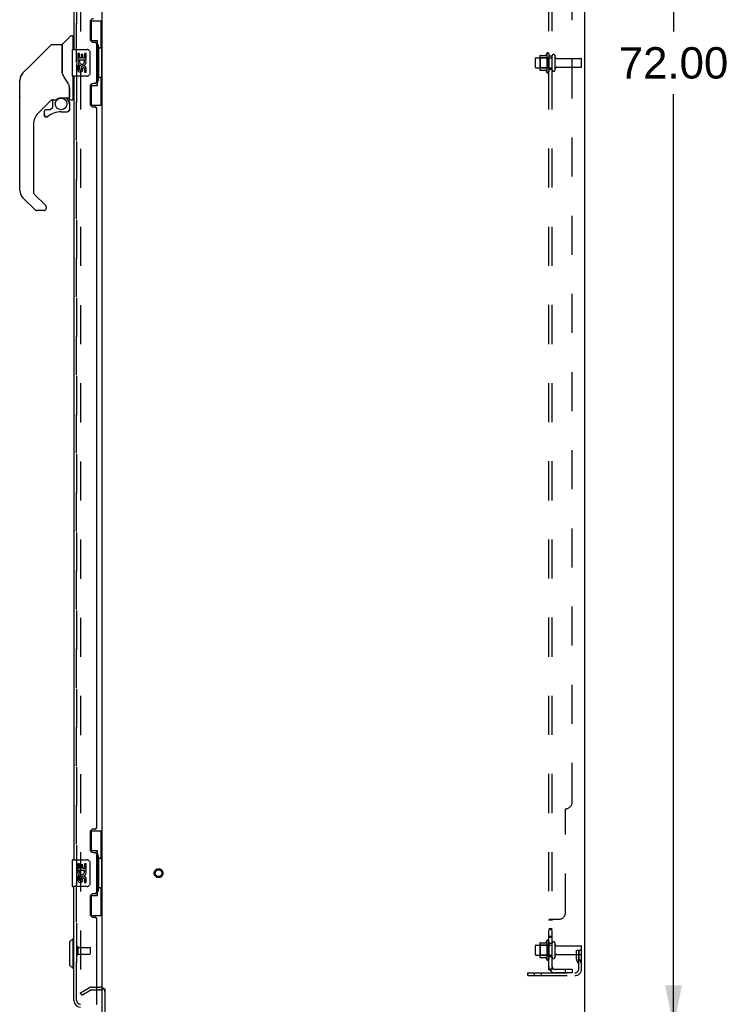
# Model space of a CAD drawing. Header units: inches. Extents: x 0 to 265, y 0 to 172.
# Tile 35 of 39: x 137 to 164, y 57 to 94. Entities that reach past the tile are written whole.
import ezdxf

# ---------------------------------------------------------------- set-up
doc = ezdxf.new("R2010")
doc.units = ezdxf.units.IN
doc.header["$LTSCALE"] = 14.592486
doc.header["$MEASUREMENT"] = 0
doc.linetypes.add('HIDDEN', pattern=[0.2, 0.1, -0.1])
doc.layers.get('0').update_dxf_attribs({"linetype": 'CONTINUOUS'})
for name, color, linetype in [('DEFAULT_2', 8, 'HIDDEN'), ('DIMENSIONS', 7, 'CONTINUOUS'), ('LEFTHAND_DOOR_ASSEMBLY', 7, 'CONTINUOUS'), ('RIGHTHAND_DOOR_ASSEMBLY', 7, 'CONTINUOUS'), ('SUBPANEL', 7, 'CONTINUOUS')]:
    doc.layers.add(name, color=color, linetype=linetype)
doc.styles.get("Standard").update_dxf_attribs({"font": 'arial.ttf'})
doc.dimstyles.new('DIMSTYLE_1', dxfattribs={"dimtxt": 1.17052, "dimasz": 1.560694, "dimexe": 0.09, "dimexo": 0.07, "dimgap": 0.0375, "dimtad": 0, "dimtih": 1, "dimtoh": 1, "dimzin": 4, "dimdsep": 46, "dimtxsty": 'Standard', "dimblk": '_FILLED', "dimblk1": '_FILLED', "dimblk2": '_FILLED', "dimcen": 0.09, "dimadec": 3, "dimazin": 1, "dimtfac": 1, "dimtdec": 3, "dimtofl": 0, "dimtmove": 0, "dimatfit": 3, "dimldrblk": '_FILLED', "dimfxl": 0, "dimtolj": 1, "dimtzin": 4, "dimarcsym": 0})

# ---------------------------------------------------------------- blocks, each defined once
blk = doc.blocks.new('_FILLED')
at = {"color": 0, "linetype": 'ByBlock'}
blk.add_solid([(0, 0), (-1, 0.2), (-1, -0.2)], dxfattribs=at)
blk = doc.blocks.new('*D8')
at = {"layer": 'DIMENSIONS', "color": 2, "linetype": 'Continuous'}
for p, q in [((159.224, 128.43), (162.978, 128.43)), ((161.573, 128.43), (161.573, 93.601)), ((161.573, 56.43), (161.573, 91.26)), ((159.224, 56.43), (162.978, 56.43))]:
    blk.add_line(p, q, dxfattribs=at)
at = {"layer": 'DIMENSIONS', "color": 2, "linetype": 'Continuous', "xscale": 1.5606936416, "yscale": 1.5606936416, "zscale": 1.5606936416}
for p, rotation in [((161.573, 128.43), 90), ((161.573, 56.43), 270)]:
    blk.add_blockref('_FILLED', p, dxfattribs=dict(at, rotation=rotation))
at = {"layer": 'DIMENSIONS', "color": 2, "linetype": 'Continuous', "insert": (161.573, 93.015), "char_height": 1.1705, "width": 4.09029, "attachment_point": 2, "line_spacing_factor": 0.9}
blk.add_mtext('72.00', dxfattribs=at)

msp = doc.modelspace()

# ---------------------------------------------------------------- linework, layer by layer
at = {"color": 3, "linetype": 'Continuous'}
for p, q in [((158.244, 128.326), (158.244, 56.534)), ((140.244, 57.878), (140.244, 126.982)), ((140.348, 56.624), (140.348, 57.848))]:
    msp.add_line(p, q, dxfattribs=at)
at = {"color": 7, "linetype": 'Continuous'}
for p, q in [((140.04, 57.826), (140.159, 57.826)), ((140.244, 56.619), (140.244, 57.878)), ((140.348, 57.847), (140.244, 57.847)), ((140.316, 57.847), (140.316, 57.878))]:
    msp.add_line(p, q, dxfattribs=at)
msp.add_arc((140.159, 57.741), 0.085, 0, 90, dxfattribs=at)
at = {"layer": 'DEFAULT_2', "color": 8, "linetype": 'HIDDEN'}
for p, q in [((139.431, 127.165), (139.431, 57.696)), ((156.579, 92.686), (156.579, 92.175)), ((156.599, 92.614), (156.579, 92.634)), ((156.589, 92.708), (156.817, 92.708)), ((156.845, 92.786), (156.845, 92.074)), ((156.895, 92.614), (156.915, 92.634)), ((156.915, 92.764), (156.915, 92.096)), ((157.04, 92.173), (157.04, 92.688)), ((157.15, 92.173), (157.15, 92.688)), ((156.415, 92.273), (156.415, 92.588)), ((156.445, 92.618), (157.04, 92.618)), ((156.895, 92.614), (156.599, 92.614)), ((156.599, 92.614), (156.599, 92.247)), ((156.895, 92.614), (156.895, 92.247)), ((157.212, 92.595), (158.11, 92.595)), ((157.212, 92.265), (158.11, 92.265)), ((158.14, 92.295), (158.14, 92.565)), ((156.445, 92.243), (157.04, 92.243)), ((156.599, 92.247), (156.579, 92.227)), ((156.589, 92.153), (156.817, 92.153)), ((156.895, 92.247), (156.599, 92.247)), ((156.895, 92.247), (156.915, 92.227)), ((156.579, 59.561), (156.579, 59.05)), ((156.589, 59.583), (156.817, 59.583)), ((156.845, 59.661), (156.845, 58.949)), ((156.915, 59.639), (156.915, 58.971)), ((157.04, 59.048), (157.04, 59.563)), ((157.15, 59.048), (157.15, 59.563)), ((156.415, 59.148), (156.415, 59.463)), ((156.445, 59.493), (157.04, 59.493)), ((156.599, 59.489), (156.579, 59.509)), ((156.895, 59.489), (156.599, 59.489)), ((156.599, 59.489), (156.599, 59.122)), ((156.895, 59.489), (156.915, 59.509)), ((156.895, 59.489), (156.895, 59.122)), ((157.212, 59.47), (158.11, 59.47)), ((157.946, 59.305), (158.036, 59.305)), ((157.946, 58.965), (157.946, 59.305)), ((158.036, 59.305), (158.14, 59.305)), ((158.036, 58.604), (158.036, 59.305)), ((158.05, 58.965), (158.05, 59.305)), ((158.14, 59.305), (158.1, 59.305)), ((158.14, 58.604), (158.14, 59.44)), ((156.445, 59.118), (157.04, 59.118)), ((156.599, 59.122), (156.579, 59.102)), ((156.589, 59.028), (156.817, 59.028)), ((156.895, 59.122), (156.599, 59.122)), ((156.895, 59.122), (156.915, 59.102)), ((157.212, 59.14), (158.11, 59.14)), ((158.05, 59.13), (157.946, 59.13)), ((157.967, 58.898), (158.016, 58.83)), ((158.052, 58.959), (158.1, 58.891)), ((156.14, 58.461), (157.893, 58.461)), ((156.14, 58.357), (156.14, 58.461)), ((156.387, 58.357), (156.387, 58.461)), ((156.643, 58.357), (156.643, 58.461)), ((156.14, 58.357), (157.893, 58.357)), ((139.431, 57.716), (139.771, 57.912)), ((139.483, 57.626), (139.431, 57.716)), ((139.483, 57.626), (139.823, 57.822)), ((139.839, 57.93), (140.159, 57.93)), ((139.839, 57.826), (140.04, 57.826))]:
    msp.add_line(p, q, dxfattribs=at)
for points in [[(139.431, 57.696), (139.431, 57.695), (139.431, 57.694), (139.431, 57.694), (139.431, 57.693), (139.431, 57.692), (139.432, 57.691), (139.432, 57.691), (139.432, 57.69), (139.432, 57.689), (139.432, 57.688), (139.433, 57.688), (139.433, 57.687), (139.433, 57.686), (139.434, 57.686), (139.434, 57.685), (139.434, 57.684)], [(139.448, 57.676), (139.448, 57.676), (139.447, 57.676), (139.447, 57.676), (139.446, 57.676), (139.445, 57.676), (139.445, 57.676), (139.444, 57.676), (139.444, 57.677), (139.443, 57.677), (139.442, 57.677), (139.442, 57.677), (139.441, 57.678), (139.441, 57.678), (139.44, 57.678), (139.439, 57.679), (139.439, 57.679), (139.438, 57.68), (139.438, 57.68), (139.437, 57.681), (139.437, 57.681), (139.436, 57.682), (139.436, 57.682), (139.435, 57.683), (139.435, 57.683), (139.435, 57.684), (139.434, 57.684)], [(139.456, 57.678), (139.456, 57.678), (139.455, 57.677), (139.454, 57.677), (139.454, 57.677), (139.453, 57.677), (139.453, 57.676), (139.452, 57.676), (139.451, 57.676), (139.451, 57.676), (139.45, 57.676), (139.449, 57.676), (139.449, 57.676), (139.448, 57.676)]]:
    msp.add_lwpolyline(points, dxfattribs=at)
for radius in [0.164, 0.124]:
    msp.add_circle((142.348, 62.18), radius, dxfattribs=at)
for centre, radius, start, end in [((156.589, 92.698), 0.01, 90, 174.8062), ((156.72, 92.686), 0.141, 174.7919, 180), ((156.798, 92.718), 0.01, 270, 336.0321), ((157.445, 92.43), 0.698, 149.3369, 156.0321), ((156.876, 92.764), 0.0384, 0, 145.5503), ((157.095, 92.688), 0.055, 360, 180), ((157.212, 92.658), 0.0625, 180, 270), ((156.445, 92.588), 0.03, 90, 180), ((156.445, 92.273), 0.03, 180, 270), ((157.212, 92.203), 0.0625, 90, 180), ((158.11, 92.565), 0.03, 360, 90), ((158.11, 92.295), 0.03, 270, 0), ((156.72, 92.175), 0.141, 180, 185.2081), ((156.589, 92.163), 0.01, 185.1938, 270), ((156.798, 92.143), 0.01, 23.9679, 90), ((157.445, 92.43), 0.698, 203.9679, 210.6631), ((156.876, 92.096), 0.0384, 214.4497, 360), ((157.095, 92.173), 0.055, 180, 0), ((156.589, 59.573), 0.01, 90, 174.8062), ((156.72, 59.561), 0.141, 174.7919, 180), ((156.798, 59.593), 0.01, 270, 336.0321), ((157.445, 59.305), 0.698, 149.3369, 156.0321), ((156.876, 59.639), 0.0384, 0, 145.5503), ((157.095, 59.563), 0.055, 360, 180), ((156.445, 59.463), 0.03, 90, 180), ((157.212, 59.533), 0.0625, 180, 270), ((158.11, 59.44), 0.03, 360, 90), ((156.445, 59.148), 0.03, 180, 270), ((156.72, 59.05), 0.141, 180, 185.2081), ((156.589, 59.038), 0.01, 185.1938, 270), ((156.798, 59.018), 0.01, 23.9679, 90), ((157.445, 59.305), 0.698, 203.9679, 210.6631), ((156.876, 58.971), 0.0384, 214.4497, 360), ((157.095, 59.048), 0.055, 180, 0), ((157.212, 59.078), 0.0625, 90, 180), ((158.06, 58.965), 0.114, 180, 215.7539), ((157.932, 58.769), 0.104, 0, 35.7539), ((158.06, 58.965), 0.01, 180, 215.7539), ((157.932, 58.769), 0.208, 0, 35.7539), ((158.11, 59.17), 0.03, 270, 0), ((157.893, 58.604), 0.246, 270, 360), ((157.893, 58.604), 0.142, 270, 360), ((139.839, 57.793), 0.137, 90, 120), ((139.839, 57.793), 0.033, 90, 120), ((140.159, 57.741), 0.189, 0, 90)]:
    msp.add_arc(centre, radius, start, end, dxfattribs=at)
at = {"layer": 'LEFTHAND_DOOR_ASSEMBLY', "color": 8, "linetype": 'HIDDEN'}
msp.add_line((139.29, 57.427), (139.29, 127.434), dxfattribs=at)
msp.add_arc((139.432, 57.427), 0.142, 180, 270, dxfattribs=at)
at = {"layer": 'RIGHTHAND_DOOR_ASSEMBLY', "color": 8, "linetype": 'HIDDEN'}
for p, q in [((139.29, 127.434), (139.29, 57.427)), ((139.333, 59.426), (139.333, 59.142)), ((139.333, 59.408), (139.78, 59.408)), ((139.79, 59.398), (139.79, 59.17)), ((139.333, 59.16), (139.78, 59.16))]:
    msp.add_line(p, q, dxfattribs=at)
at = {"layer": 'RIGHTHAND_DOOR_ASSEMBLY', "color": 3, "linetype": 'Continuous'}
for p, q in [((139.186, 122.18), (139.186, 92.93)), ((139.79, 93.948), (139.79, 93.328)), ((139.92, 93.198), (139.98, 93.198)), ((140.04, 91.723), (140.04, 93.138)), ((139.186, 91.93), (139.186, 62.68)), ((139.79, 91.533), (139.79, 90.913)), ((139.98, 91.663), (139.92, 91.663)), ((139.92, 90.783), (139.98, 90.783)), ((140.04, 63.888), (140.04, 90.723)), ((139.79, 63.698), (139.79, 63.078)), ((139.98, 63.828), (139.92, 63.828)), ((139.92, 62.948), (139.98, 62.948)), ((140.04, 61.473), (140.04, 62.888)), ((139.186, 57.427), (139.186, 61.68)), ((139.98, 61.413), (139.92, 61.413)), ((139.79, 61.283), (139.79, 60.663)), ((139.92, 60.533), (139.98, 60.533)), ((140.04, 57.304), (140.04, 60.473))]:
    msp.add_line(p, q, dxfattribs=at)
at = {"layer": 'RIGHTHAND_DOOR_ASSEMBLY', "color": 7, "linetype": 'Continuous'}
for p, q in [((139.803, 94.005), (140.244, 94.005)), ((139.84, 93.225), (139.84, 94.005)), ((140.205, 92.98), (140.205, 94.005)), ((138.761, 93.128), (139.056, 93.423)), ((139.138, 93.434), (139.084, 93.434)), ((139.146, 93.426), (139.146, 92.93)), ((139.146, 93.375), (139.186, 93.375)), ((137.591, 92.359), (138.328, 93.096)), ((138.384, 93.119), (138.737, 93.119)), ((138.745, 93.111), (138.745, 92.067)), ((138.753, 92.055), (138.753, 93.107)), ((139.84, 93.27), (140.067, 93.27)), ((140.067, 91.59), (140.067, 93.27)), ((140.104, 93.031), (140.104, 93.01)), ((139.126, 92.915), (139.126, 91.945)), ((139.141, 92.93), (139.681, 92.93)), ((139.329, 92.776), (139.329, 92.546)), ((139.392, 92.776), (139.329, 92.776)), ((139.392, 92.609), (139.392, 92.776)), ((139.454, 92.745), (139.454, 92.609)), ((139.515, 92.745), (139.454, 92.745)), ((139.515, 92.609), (139.515, 92.745)), ((139.58, 92.776), (139.58, 92.609)), ((139.643, 92.776), (139.58, 92.776)), ((139.643, 92.546), (139.643, 92.776)), ((139.781, 92.83), (139.781, 92.03)), ((140.104, 92.98), (140.104, 91.88)), ((140.226, 92.98), (140.104, 92.98)), ((140.226, 91.88), (140.226, 92.98)), ((137.591, 92.359), (137.285, 92.053)), ((137.285, 92.053), (137.55, 92.318)), ((137.591, 92.359), (137.591, 92.359)), ((139.329, 92.546), (139.59, 92.546)), ((139.329, 92.315), (139.329, 92.179)), ((139.392, 92.315), (139.329, 92.315)), ((139.399, 92.51), (139.342, 92.535)), ((139.454, 92.609), (139.392, 92.609)), ((139.392, 92.179), (139.392, 92.315)), ((139.58, 92.609), (139.515, 92.609)), ((139.59, 92.546), (139.563, 92.526)), ((139.625, 92.546), (139.643, 92.546)), ((137.218, 91.964), (137.218, 91.963)), ((138.764, 92.023), (138.745, 92.076)), ((138.793, 91.957), (138.764, 92.023)), ((139.681, 91.93), (139.141, 91.93)), ((139.146, 91.93), (139.146, 91.06)), ((139.454, 92.221), (139.454, 92.179)), ((139.515, 92.158), (139.515, 92.227)), ((139.58, 92.221), (139.58, 92.084)), ((139.58, 92.084), (139.643, 92.084)), ((139.643, 92.084), (139.643, 92.221)), ((137.163, 91.192), (137.163, 91.779)), ((137.17, 87.672), (137.17, 91.775)), ((137.185, 91.883), (137.178, 91.852)), ((139.84, 90.855), (139.84, 91.635)), ((139.84, 91.59), (140.067, 91.59)), ((140.226, 91.88), (140.104, 91.88)), ((140.104, 91.85), (140.104, 91.829)), ((140.205, 90.855), (140.205, 91.88)), ((139.02, 91.499), (139.019, 91.522)), ((139.02, 91.499), (139.02, 91.143)), ((139.028, 91.493), (139.028, 91.501)), ((139.028, 91.092), (139.028, 91.493)), ((138.35, 91.051), (137.855, 90.556)), ((138.394, 91.048), (138.394, 90.765)), ((138.433, 91.052), (138.509, 91.052)), ((138.705, 91.124), (139.001, 91.124)), ((138.901, 91.124), (138.967, 91.058)), ((138.961, 91.053), (138.959, 91.051)), ((139.013, 90.919), (139.022, 90.919)), ((139.024, 90.919), (139.024, 90.682)), ((139.068, 91.052), (139.138, 91.052)), ((139.146, 91.111), (139.186, 91.111)), ((139.803, 90.855), (140.244, 90.855)), ((138.079, 90.603), (138.079, 90.484)), ((138.082, 90.475), (138.081, 90.484)), ((138.09, 90.484), (138.081, 90.484)), ((138.311, 90.682), (138.158, 90.682)), ((138.207, 90.424), (138.2, 90.419)), ((138.391, 90.757), (138.319, 90.685)), ((138.709, 90.603), (138.946, 90.603)), ((139.022, 90.682), (139.013, 90.682)), ((137.682, 90.138), (137.682, 87.587)), ((138.158, 90.407), (138.15, 90.407)), ((138.167, 90.407), (138.158, 90.407)), ((138.176, 90.409), (138.167, 90.407)), ((138.184, 90.411), (138.176, 90.409)), ((138.192, 90.415), (138.184, 90.411)), ((138.2, 90.419), (138.192, 90.415)), ((137.705, 87.531), (138.136, 87.099)), ((137.737, 86.941), (137.285, 87.394)), ((138.075, 86.918), (137.793, 86.918)), ((138.154, 87.057), (138.154, 86.997)), ((139.803, 63.755), (140.244, 63.755)), ((139.84, 62.975), (139.84, 63.755)), ((140.205, 62.73), (140.205, 63.755)), ((139.84, 63.02), (140.067, 63.02)), ((140.067, 61.34), (140.067, 63.02)), ((139.126, 62.665), (139.126, 61.695)), ((139.141, 62.68), (139.681, 62.68)), ((139.392, 62.526), (139.329, 62.526)), ((139.329, 62.526), (139.329, 62.296)), ((139.392, 62.359), (139.392, 62.526)), ((139.515, 62.495), (139.454, 62.495)), ((139.454, 62.495), (139.454, 62.359)), ((139.515, 62.359), (139.515, 62.495)), ((139.643, 62.526), (139.58, 62.526)), ((139.58, 62.526), (139.58, 62.359)), ((139.643, 62.296), (139.643, 62.526)), ((139.781, 62.58), (139.781, 61.78)), ((140.104, 62.781), (140.104, 62.76)), ((140.226, 62.73), (140.104, 62.73)), ((140.104, 62.73), (140.104, 61.63)), ((140.226, 61.63), (140.226, 62.73)), ((139.329, 62.296), (139.59, 62.296)), ((139.399, 62.26), (139.342, 62.285)), ((139.454, 62.359), (139.392, 62.359)), ((139.58, 62.359), (139.515, 62.359)), ((139.59, 62.296), (139.563, 62.276)), ((139.625, 62.296), (139.643, 62.296)), ((139.392, 62.065), (139.329, 62.065)), ((139.329, 62.065), (139.329, 61.929)), ((139.392, 61.929), (139.392, 62.065)), ((139.454, 61.971), (139.454, 61.929)), ((139.515, 61.908), (139.515, 61.977)), ((139.58, 61.971), (139.58, 61.834)), ((139.58, 61.834), (139.643, 61.834)), ((139.643, 61.834), (139.643, 61.971)), ((139.681, 61.68), (139.141, 61.68)), ((139.84, 60.605), (139.84, 61.385)), ((140.226, 61.63), (140.104, 61.63)), ((140.104, 61.6), (140.104, 61.579)), ((140.205, 60.605), (140.205, 61.63)), ((139.84, 61.34), (140.067, 61.34)), ((139.803, 60.605), (140.244, 60.605)), ((139.028, 59.613), (139.146, 59.731)), ((139.028, 59.613), (139.028, 58.747)), ((139.146, 59.731), (139.186, 59.731)), ((139.146, 59.731), (139.146, 58.629)), ((139.028, 58.747), (139.146, 58.629)), ((139.146, 58.629), (139.186, 58.629))]:
    msp.add_line(p, q, dxfattribs=at)
for points in [[(138.328, 93.096), (138.336, 93.103), (138.344, 93.109), (138.353, 93.113), (138.363, 93.116), (138.373, 93.119), (138.384, 93.119)], [(140.031, 93.169), (140.033, 93.173), (140.038, 93.181), (140.043, 93.189), (140.047, 93.196), (140.051, 93.203), (140.055, 93.21), (140.058, 93.216), (140.06, 93.221), (140.062, 93.226), (140.064, 93.231), (140.065, 93.235), (140.066, 93.239), (140.067, 93.243), (140.067, 93.246)], [(139.774, 92.866), (139.776, 92.861), (139.778, 92.855), (139.779, 92.849), (139.78, 92.843), (139.78, 92.837), (139.781, 92.83)], [(137.285, 92.053), (137.264, 92.03), (137.238, 91.997), (137.217, 91.961), (137.199, 91.922), (137.185, 91.883)], [(138.745, 92.236), (138.745, 92.238), (138.745, 92.239), (138.747, 92.24), (138.749, 92.242), (138.751, 92.243), (138.753, 92.243)], [(138.967, 91.669), (138.917, 91.742), (138.868, 91.819), (138.827, 91.89), (138.793, 91.957)], [(139.781, 92.03), (139.78, 92.024), (139.78, 92.018), (139.779, 92.012), (139.778, 92.006), (139.776, 92), (139.774, 91.994)], [(139.019, 91.522), (139.015, 91.557), (139.006, 91.591), (138.993, 91.623), (138.978, 91.652), (138.967, 91.669)], [(140.067, 91.614), (140.067, 91.617), (140.066, 91.621), (140.065, 91.625), (140.064, 91.629), (140.062, 91.634), (140.06, 91.639), (140.058, 91.645), (140.055, 91.651), (140.051, 91.657), (140.047, 91.664), (140.043, 91.671), (140.038, 91.679), (140.033, 91.688), (140.031, 91.691)], [(139.02, 91.454), (139.021, 91.453), (139.022, 91.449), (139.023, 91.445), (139.024, 91.442)], [(139.024, 91.442), (139.025, 91.435), (139.026, 91.429), (139.027, 91.422), (139.028, 91.416), (139.028, 91.409), (139.028, 91.402)], [(138.51, 91.052), (138.514, 91.053), (138.518, 91.054), (138.521, 91.055), (138.523, 91.057), (138.526, 91.058), (138.529, 91.06), (138.532, 91.062), (138.536, 91.064)], [(138.536, 91.064), (138.548, 91.073), (138.553, 91.076), (138.559, 91.079), (138.565, 91.083), (138.572, 91.087), (138.579, 91.091), (138.587, 91.095), (138.596, 91.099), (138.605, 91.103), (138.615, 91.107), (138.625, 91.111), (138.637, 91.114), (138.648, 91.117), (138.661, 91.12), (138.674, 91.122), (138.687, 91.123), (138.701, 91.124), (138.705, 91.124)], [(139.013, 90.919), (139.012, 90.934), (139.011, 90.948), (139.008, 90.963), (139.004, 90.977), (138.999, 90.99), (138.993, 91.004), (138.986, 91.016), (138.978, 91.028), (138.969, 91.04), (138.959, 91.051)], [(138.965, 91.057), (138.965, 91.057), (138.965, 91.056), (138.964, 91.056), (138.963, 91.055), (138.961, 91.053)], [(138.965, 91.057), (138.975, 91.046), (138.985, 91.034), (138.993, 91.021), (139.001, 91.008), (139.007, 90.994), (139.013, 90.979), (139.017, 90.965), (139.02, 90.95), (139.021, 90.934), (139.022, 90.919)], [(138.15, 90.407), (138.141, 90.409), (138.133, 90.411), (138.125, 90.414), (138.117, 90.419), (138.11, 90.424), (138.104, 90.429), (138.098, 90.436), (138.093, 90.443), (138.089, 90.45), (138.086, 90.458), (138.083, 90.466), (138.082, 90.475)], [(138.09, 90.484), (138.091, 90.476), (138.092, 90.468), (138.094, 90.461), (138.097, 90.454), (138.101, 90.447), (138.105, 90.441), (138.11, 90.435), (138.116, 90.43), (138.122, 90.426), (138.129, 90.422), (138.136, 90.419), (138.143, 90.417), (138.151, 90.416), (138.159, 90.416), (138.166, 90.416), (138.174, 90.418), (138.181, 90.42), (138.188, 90.423), (138.195, 90.427), (138.201, 90.431)], [(138.945, 90.614), (138.953, 90.614), (138.961, 90.616), (138.968, 90.618), (138.975, 90.621), (138.981, 90.624), (138.988, 90.629), (138.993, 90.634), (138.998, 90.639), (139.003, 90.646), (139.006, 90.652), (139.009, 90.659), (139.011, 90.666), (139.013, 90.674), (139.013, 90.682)], [(138.945, 90.614), (138.945, 90.612), (138.945, 90.609)], [(138.945, 90.609), (138.945, 90.608), (138.945, 90.607), (138.945, 90.606), (138.946, 90.605), (138.946, 90.605)], [(139.022, 90.682), (139.022, 90.673), (139.02, 90.665), (139.018, 90.656), (139.014, 90.648), (139.01, 90.641), (139.005, 90.634), (139, 90.627), (138.993, 90.622), (138.986, 90.617), (138.979, 90.613), (138.971, 90.609), (138.963, 90.607), (138.954, 90.606), (138.946, 90.605)], [(138.141, 87.094), (138.14, 87.095), (138.14, 87.096), (138.139, 87.097), (138.138, 87.098), (138.137, 87.099), (138.136, 87.099)], [(140.031, 62.919), (140.033, 62.923), (140.038, 62.931), (140.043, 62.939), (140.047, 62.946), (140.051, 62.953), (140.055, 62.96), (140.058, 62.966), (140.06, 62.971), (140.062, 62.976), (140.064, 62.981), (140.065, 62.985), (140.066, 62.989), (140.067, 62.993), (140.067, 62.996)], [(139.774, 62.616), (139.776, 62.611), (139.778, 62.605), (139.779, 62.599), (139.78, 62.593), (139.78, 62.587), (139.781, 62.58)], [(139.781, 61.78), (139.78, 61.774), (139.78, 61.768), (139.779, 61.762), (139.778, 61.756), (139.776, 61.75), (139.774, 61.744)], [(140.067, 61.364), (140.067, 61.367), (140.066, 61.371), (140.065, 61.375), (140.064, 61.379), (140.062, 61.384), (140.06, 61.389), (140.058, 61.395), (140.055, 61.401), (140.051, 61.407), (140.047, 61.414), (140.043, 61.421), (140.038, 61.429), (140.033, 61.438), (140.031, 61.441)]]:
    msp.add_lwpolyline(points, dxfattribs=at)
msp.add_circle((138.709, 90.898), 0.217, dxfattribs=at)
at = {"layer": 'RIGHTHAND_DOOR_ASSEMBLY', "color": 3, "linetype": 'Continuous'}
for centre, radius, start, end in [((139.92, 93.948), 0.13, 90, 180), ((139.92, 93.328), 0.13, 180, 270), ((139.98, 93.138), 0.06, 0, 90), ((139.92, 91.533), 0.13, 90, 180), ((139.98, 91.723), 0.06, 270, 360), ((139.92, 90.913), 0.13, 180, 270), ((139.98, 90.723), 0.06, 0, 90), ((139.92, 63.698), 0.13, 90, 180), ((139.98, 63.888), 0.06, 270, 360), ((139.92, 63.078), 0.13, 180, 270), ((139.98, 62.888), 0.06, 0, 90), ((139.92, 61.283), 0.13, 90, 180), ((139.98, 61.473), 0.06, 270, 360), ((139.92, 60.663), 0.13, 180, 270), ((139.98, 60.473), 0.06, 0, 90), ((139.432, 57.427), 0.246, 180, 270), ((140.02, 57.304), 0.02, 270, 360)]:
    msp.add_arc(centre, radius, start, end, dxfattribs=at)
at = {"layer": 'RIGHTHAND_DOOR_ASSEMBLY', "color": 7, "linetype": 'Continuous'}
for centre, radius, start, end in [((139.084, 93.395), 0.0394, 90, 135), ((139.138, 93.426), 0.00787, 0, 90), ((138.737, 93.111), 0.00787, 0, 90), ((138.782, 93.107), 0.0295, 135, 180), ((138.764, 92.937), 0.0197, 180, 233.006), ((139.141, 92.915), 0.015, 90, 180), ((139.681, 92.83), 0.1, 21.205, 90), ((139.486, 92.472), 0.157, 156.5966, 341.8791), ((139.486, 92.472), 0.0943, 156.5966, 35.1122), ((139.549, 92.221), 0.0943, 0, 180), ((139.486, 92.472), 0.157, 25.737, 27.8532), ((139.489, 92.472), 0.154, 341.4199, 26.1963), ((137.564, 91.775), 0.394, 135, 167.3768), ((139.141, 91.945), 0.015, 180, 270), ((139.423, 92.179), 0.0943, 180, 248.6704), ((139.423, 92.179), 0.0943, 248.6999, 347.4338), ((139.423, 92.179), 0.0314, 180, 0.0485), ((139.549, 92.216), 0.0362, 83.4285, 161.7628), ((139.549, 92.221), 0.0314, 0, 81.2295), ((139.681, 92.03), 0.1, 270, 338.8004), ((137.183, 91.779), 0.0197, 128.2199, 180), ((137.564, 91.775), 0.394, 168.7096, 180), ((137.183, 91.192), 0.0197, 180, 229.7821), ((138.433, 90.855), 0.197, 90, 129.3806), ((138.827, 90.919), 0.197, 0, 45), ((139.001, 91.143), 0.0197, 270, 360), ((139.068, 91.092), 0.0394, 180, 270), ((139.138, 91.06), 0.00787, 270, 360), ((138.272, 90.138), 0.591, 135, 180), ((138.158, 90.603), 0.0787, 90, 180), ((138.158, 90.484), 0.0787, 180, 309.5212), ((138.709, 89.815), 0.787, 90, 129.5212), ((138.311, 90.693), 0.0118, 270, 315), ((138.383, 90.765), 0.0118, 315, 360), ((138.946, 90.682), 0.0787, 270, 360), ((137.564, 87.672), 0.394, 180, 225), ((137.76, 87.587), 0.0787, 180, 225), ((137.793, 86.997), 0.0787, 225, 270), ((138.075, 86.997), 0.0787, 270, 360), ((138.095, 87.057), 0.0591, 0, 38.8674), ((139.141, 62.665), 0.015, 90, 180), ((139.681, 62.58), 0.1, 21.205, 90), ((139.486, 62.222), 0.157, 156.5966, 341.8791), ((139.486, 62.222), 0.0943, 156.5966, 35.1122), ((139.486, 62.222), 0.157, 25.737, 27.8532), ((139.489, 62.222), 0.154, 341.4199, 26.1963), ((139.423, 61.929), 0.0943, 180, 248.6704), ((139.423, 61.929), 0.0943, 248.6999, 347.4338), ((139.423, 61.929), 0.0314, 180, 0.0485), ((139.549, 61.971), 0.0943, 0, 180), ((139.549, 61.966), 0.0362, 83.4285, 161.7628), ((139.549, 61.971), 0.0314, 0, 81.2295), ((139.141, 61.695), 0.015, 180, 270), ((139.681, 61.78), 0.1, 270, 338.8004), ((139.35, 57.57), 0.26, 270, 272.5937)]:
    msp.add_arc(centre, radius, start, end, dxfattribs=at)
at = {"layer": 'RIGHTHAND_DOOR_ASSEMBLY', "color": 8, "linetype": 'HIDDEN'}
for centre, radius, start, end in [((139.311, 59.426), 0.0215, 0, 180), ((139.78, 59.398), 0.01, 0, 90), ((139.311, 59.142), 0.0215, 180, 360), ((139.78, 59.17), 0.01, 270, 360), ((139.432, 57.427), 0.142, 180, 270)]:
    msp.add_arc(centre, radius, start, end, dxfattribs=at)
at = {"layer": 'RIGHTHAND_DOOR_ASSEMBLY', "color": 7, "linetype": 'Continuous'}
for centre, start_param, end_param in [((140, 93.021), -1.51401, -0.699287), ((140, 93.021), -2.442306, -1.627583), ((140, 91.84), -1.51401, -0.699287), ((140, 91.84), -2.442306, -1.627583), ((140, 62.771), -1.51401, -0.699287), ((140, 62.771), -2.442306, -1.627583), ((140, 61.59), -1.51401, -0.699287), ((140, 61.59), -2.442306, -1.627583)]:
    msp.add_ellipse(centre, major_axis=(0, 0.18), ratio=0.579493, start_param=start_param, end_param=end_param, dxfattribs=at)
at = {"layer": 'SUBPANEL', "color": 8, "linetype": 'HIDDEN'}
for p, q in [((156.915, 58.586), (156.915, 126.274)), ((157.04, 58.586), (157.04, 126.274)), ((157.79, 64.836), (157.79, 120.024)), ((157.04, 92.68), (156.915, 92.68)), ((157.04, 92.18), (156.915, 92.18)), ((157.54, 60.711), (157.54, 64.586)), ((156.915, 60.428), (156.915, 60.426)), ((157.04, 60.426), (156.915, 60.426)), ((156.941, 60.448), (156.938, 60.446)), ((156.949, 60.451), (156.941, 60.448)), ((156.969, 60.461), (157.29, 60.461)), ((157.04, 60.101), (156.915, 60.101)), ((157.04, 60.064), (156.915, 60.064)), ((157.04, 59.82), (156.915, 59.82)), ((157.04, 59.783), (156.915, 59.783)), ((157.04, 59.555), (156.915, 59.555)), ((157.04, 59.055), (156.915, 59.055)), ((157.04, 58.586), (156.915, 58.586)), ((156.969, 58.548), (157.065, 58.627)), ((156.983, 58.586), (156.984, 58.586)), ((157.79, 58.586), (157.152, 58.586)), ((157.79, 58.461), (157.152, 58.461)), ((157.54, 58.461), (157.54, 58.586)), ((157.79, 58.586), (157.79, 58.461))]:
    msp.add_line(p, q, dxfattribs=at)
for points in [[(156.938, 60.446), (156.934, 60.444), (156.93, 60.443), (156.927, 60.441), (156.924, 60.439), (156.921, 60.437), (156.919, 60.435), (156.917, 60.433), (156.916, 60.431), (156.915, 60.429), (156.915, 60.428), (156.915, 60.426)], [(156.924, 60.439), (156.921, 60.437), (156.919, 60.435), (156.917, 60.433)], [(156.969, 60.461), (156.966, 60.46), (156.964, 60.458), (156.961, 60.456), (156.957, 60.454), (156.953, 60.453), (156.949, 60.451)], [(157.054, 60.442), (157.05, 60.439), (157.048, 60.438), (157.047, 60.436), (157.045, 60.435), (157.043, 60.433), (157.042, 60.432), (157.041, 60.43), (157.04, 60.429), (157.04, 60.428), (157.04, 60.426)], [(157.041, 60.43), (157.04, 60.429), (157.04, 60.428), (157.04, 60.426)], [(157.047, 60.436), (157.045, 60.435), (157.043, 60.433)], [(157.065, 60.461), (157.066, 60.46), (157.066, 60.458), (157.066, 60.456), (157.065, 60.455), (157.065, 60.453), (157.064, 60.452), (157.063, 60.45), (157.062, 60.449), (157.061, 60.447), (157.059, 60.446), (157.058, 60.444), (157.056, 60.443), (157.054, 60.442)], [(157.063, 60.45), (157.062, 60.449), (157.061, 60.447), (157.059, 60.446), (157.058, 60.444)], [(157.065, 60.461), (157.066, 60.46), (157.066, 60.458), (157.066, 60.456), (157.065, 60.455), (157.065, 60.453)], [(156.938, 58.566), (156.934, 58.568), (156.93, 58.569), (156.927, 58.571), (156.924, 58.573), (156.921, 58.575), (156.919, 58.577), (156.917, 58.579), (156.916, 58.581), (156.915, 58.583), (156.915, 58.585), (156.915, 58.586)], [(156.969, 58.548), (156.966, 58.55), (156.964, 58.553), (156.961, 58.555), (156.957, 58.557), (156.953, 58.559), (156.949, 58.561), (156.945, 58.563), (156.938, 58.566)], [(157.044, 58.609), (157.044, 58.609), (157.044, 58.609), (157.043, 58.609), (157.043, 58.609), (157.043, 58.609), (157.042, 58.608), (157.042, 58.608), (157.041, 58.608), (157.04, 58.607), (157.04, 58.607), (157.039, 58.607), (157.039, 58.606), (157.038, 58.606), (157.037, 58.606), (157.037, 58.605), (157.036, 58.605), (157.035, 58.605), (157.034, 58.604), (157.034, 58.604), (157.033, 58.603), (157.032, 58.603), (157.031, 58.603), (157.031, 58.602), (157.03, 58.602), (157.029, 58.602), (157.028, 58.601), (157.027, 58.601), (157.027, 58.6), (157.026, 58.6), (157.025, 58.6), (157.024, 58.599), (157.023, 58.599), (157.022, 58.599), (157.021, 58.598), (157.02, 58.598), (157.019, 58.597), (157.018, 58.597), (157.017, 58.597), (157.016, 58.596), (157.015, 58.596), (157.014, 58.595), (157.013, 58.595), (157.012, 58.595), (157.011, 58.594), (157.01, 58.594), (157.009, 58.593), (157.008, 58.593), (157.006, 58.593), (157.005, 58.592), (157.004, 58.592), (157.003, 58.592), (157.002, 58.591), (157.001, 58.591), (157, 58.591), (156.998, 58.59), (156.997, 58.59), (156.996, 58.59), (156.995, 58.589), (156.994, 58.589), (156.993, 58.589), (156.992, 58.589), (156.991, 58.588), (156.99, 58.588), (156.989, 58.588), (156.988, 58.588), (156.987, 58.588), (156.986, 58.587), (156.985, 58.587), (156.985, 58.587), (156.984, 58.587), (156.983, 58.587), (156.982, 58.587), (156.981, 58.587), (156.981, 58.586), (156.98, 58.586), (156.98, 58.586)], [(156.98, 58.586), (156.98, 58.586), (156.98, 58.586), (156.98, 58.586), (156.98, 58.586), (156.98, 58.586), (156.981, 58.586), (156.981, 58.586), (156.982, 58.586), (156.982, 58.586), (156.983, 58.586)], [(157.058, 58.614), (157.054, 58.61), (157.052, 58.608), (157.05, 58.606), (157.048, 58.604), (157.047, 58.601), (157.045, 58.599), (157.043, 58.597), (157.042, 58.594), (157.041, 58.592), (157.04, 58.59), (157.04, 58.588), (157.04, 58.586)], [(157.04, 58.606), (157.04, 58.607), (157.041, 58.607), (157.041, 58.608), (157.042, 58.608), (157.042, 58.608), (157.043, 58.609), (157.043, 58.609), (157.043, 58.609), (157.044, 58.609), (157.044, 58.609), (157.044, 58.609)], [(157.065, 58.627), (157.066, 58.627), (157.066, 58.626), (157.066, 58.625), (157.065, 58.624), (157.065, 58.623), (157.064, 58.622), (157.063, 58.62), (157.062, 58.619), (157.061, 58.617), (157.059, 58.616), (157.058, 58.614)]]:
    msp.add_lwpolyline(points, dxfattribs=at)
for centre, radius, start, end in [((157.54, 64.836), 0.25, 270, 360), ((157.29, 60.711), 0.25, 270, 360), ((157.152, 58.698), 0.237, 180, 270), ((157.152, 58.698), 0.112, 180, 270)]:
    msp.add_arc(centre, radius, start, end, dxfattribs=at)

# ---------------------------------------------------------------- dimensions: what is measured, and where the dimension line sits
at = {"layer": 'DIMENSIONS', "color": 2, "linetype": 'Continuous'}
dim = msp.add_linear_dim(base=(161.573, 56.43), p1=(159.154, 128.43), p2=(159.154, 56.43), angle=270, dimstyle='DIMSTYLE_1', dxfattribs=at)
dim.commit()
dim.dimension.update_dxf_attribs({"geometry": '*D8', "text_midpoint": (161.573, 92.424), "dimtype": 160})

doc.saveas('drawing.dxf')
